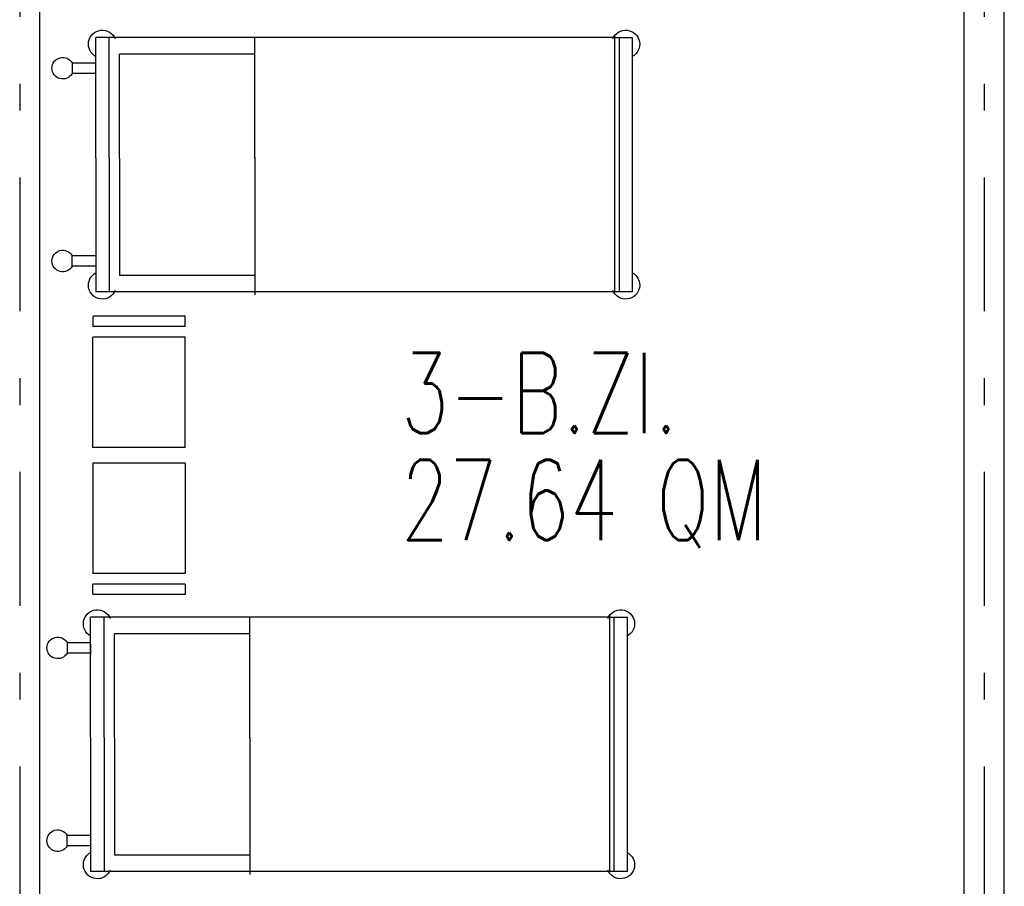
# Model space of a CAD drawing. Extents: x -1702.1 to -1638.5, y 1185.1 to 1220.8.
# Tile 15 of 50: x -1679.4 to -1675.7, y 1192.2 to 1195.4. Entities that reach past the tile are written whole.
import ezdxf
from ezdxf.enums import TextEntityAlignment as Align

# ---------------------------------------------------------------- set-up
doc = ezdxf.new("R2010")
doc.units = 0
doc.header["$MEASUREMENT"] = 0
doc.linetypes.add('DASHDOT', pattern=[1, 0.5, -0.25, 0, -0.25])
for name, color, linetype in [('13', 94, 'CONTINUOUS'), ('45', 132, 'CONTINUOUS'), ('48', 33, 'CONTINUOUS'), ('8', 1, 'CONTINUOUS')]:
    doc.layers.add(name, color=color, linetype=linetype)
doc.styles.add('ROMANS', font='ROMANS', dxfattribs={"height": 0.2})

msp = doc.modelspace()

# ---------------------------------------------------------------- linework, layer by layer
at = {"layer": '13', "linetype": 'Continuous'}
for p, q in [((-1675.8516, 1188.89239, 0.0206), (-1675.8516, 1198.42739, 0.0206)), ((-1675.7016, 1188.89239, 0.0206), (-1675.7016, 1198.42739, 0.0206)), ((-1679.3016, 1191.43276, 0.0206), (-1679.3016, 1196.02739, 0.0206))]:
    msp.add_line(p, q, dxfattribs=at)
at = {"layer": '45', "linetype": 'Continuous'}
for p, q in [((-1679.09301, 1194.87387, 0.0206), (-1679.09301, 1195.324, 0.0206)), ((-1677.1567, 1195.324, 0.0206), (-1679.09301, 1195.324, 0.0206)), ((-1679.04301, 1194.87387, 0.0206), (-1679.04301, 1195.324, 0.0206)), ((-1678.49878, 1194.87557, 0.0206), (-1678.49878, 1195.32528, 0.0206)), ((-1677.1567, 1195.324, 0.0206), (-1677.08939, 1195.324, 0.0206)), ((-1677.15649, 1195.33014, 0.0206), (-1677.15649, 1194.37245, 0.0206)), ((-1677.13968, 1195.324, 0.0206), (-1677.13968, 1194.374, 0.0206)), ((-1677.08969, 1194.374, 0.0206), (-1677.08969, 1195.324, 0.0206)), ((-1678.49878, 1195.26208, 0.0206), (-1679.00436, 1195.26208, 0.0206)), ((-1679.00436, 1194.87357, 0.0206), (-1679.00436, 1195.26208, 0.0206)), ((-1678.49878, 1194.87307, 0.0206), (-1678.49878, 1195.26208, 0.0206)), ((-1679.0925, 1195.22833, 0.0206), (-1679.18082, 1195.22833, 0.0206)), ((-1679.18082, 1195.2281, 0.0206), (-1679.18082, 1195.1896, 0.0206)), ((-1679.09186, 1195.1843, 0.0206), (-1679.09186, 1195.22319, 0.0206)), ((-1679.0925, 1195.18944, 0.0206), (-1679.18082, 1195.18944, 0.0206)), ((-1679.09301, 1194.87387, 0.0206), (-1679.09301, 1194.82387, 0.0206)), ((-1679.04301, 1194.87387, 0.0206), (-1679.04301, 1194.82387, 0.0206)), ((-1679.00436, 1194.87357, 0.0206), (-1679.00436, 1194.82507, 0.0206)), ((-1678.49878, 1194.87557, 0.0206), (-1678.49878, 1194.82507, 0.0206)), ((-1679.09301, 1194.82387, 0.0206), (-1679.09301, 1194.374, 0.0206)), ((-1679.04301, 1194.82387, 0.0206), (-1679.04301, 1194.374, 0.0206)), ((-1679.00436, 1194.82507, 0.0206), (-1679.00436, 1194.43565, 0.0206)), ((-1678.49878, 1194.82507, 0.0206), (-1678.49878, 1194.43565, 0.0206)), ((-1678.49878, 1194.82307, 0.0206), (-1678.49878, 1194.36273, 0.0206)), ((-1679.0925, 1194.50857, 0.0206), (-1679.18082, 1194.50857, 0.0206)), ((-1679.18082, 1194.46991, 0.0206), (-1679.18082, 1194.50841, 0.0206)), ((-1679.0925, 1194.46968, 0.0206), (-1679.18082, 1194.46968, 0.0206)), ((-1679.00436, 1194.43565, 0.0206), (-1678.49878, 1194.43565, 0.0206)), ((-1677.0901, 1194.374, 0.0206), (-1679.09301, 1194.374, 0.0206)), ((-1679.10331, 1194.2833, 0.0206), (-1679.10331, 1194.2438, 0.0206)), ((-1678.75902, 1194.28331, 0.0206), (-1679.10116, 1194.2833, 0.0206)), ((-1678.75904, 1194.24404, 0.0206), (-1678.75902, 1194.28331, 0.0206)), ((-1678.75902, 1194.24404, 0.0206), (-1679.10116, 1194.24403, 0.0206)), ((-1679.1033, 1193.79245, 0.0206), (-1679.10331, 1194.20584, 0.0206)), ((-1678.75903, 1194.20477, 0.0206), (-1679.10115, 1194.20476, 0.0206)), ((-1678.75902, 1193.79247, 0.0206), (-1678.75903, 1194.20477, 0.0206)), ((-1678.75901, 1193.79247, 0.0206), (-1679.10329, 1193.79245, 0.0206)), ((-1679.1033, 1193.73415, 0.0206), (-1679.10331, 1193.32076, 0.0206)), ((-1678.75901, 1193.73413, 0.0206), (-1679.10329, 1193.73415, 0.0206)), ((-1678.75902, 1193.73413, 0.0206), (-1678.75903, 1193.32183, 0.0206)), ((-1678.75903, 1193.32183, 0.0206), (-1679.10115, 1193.32184, 0.0206)), ((-1679.10331, 1193.2433, 0.0206), (-1679.10331, 1193.2828, 0.0206)), ((-1678.75902, 1193.28256, 0.0206), (-1679.10116, 1193.28257, 0.0206)), ((-1678.75904, 1193.28256, 0.0206), (-1678.75902, 1193.24329, 0.0206)), ((-1678.75902, 1193.24329, 0.0206), (-1679.10116, 1193.2433, 0.0206)), ((-1677.17537, 1193.16524, 0.0206), (-1677.17537, 1192.20755, 0.0206)), ((-1679.11189, 1192.70897, 0.0206), (-1679.11189, 1193.1591, 0.0206)), ((-1677.17558, 1193.1591, 0.0206), (-1679.11189, 1193.1591, 0.0206)), ((-1679.06189, 1192.70897, 0.0206), (-1679.06189, 1193.1591, 0.0206)), ((-1678.51766, 1192.71067, 0.0206), (-1678.51766, 1193.16038, 0.0206)), ((-1677.17558, 1193.1591, 0.0206), (-1677.10827, 1193.1591, 0.0206)), ((-1677.15856, 1193.1591, 0.0206), (-1677.15856, 1192.2091, 0.0206)), ((-1677.10857, 1192.2091, 0.0206), (-1677.10857, 1193.1591, 0.0206)), ((-1678.51766, 1193.09718, 0.0206), (-1679.02324, 1193.09718, 0.0206)), ((-1679.02324, 1192.70867, 0.0206), (-1679.02324, 1193.09718, 0.0206)), ((-1678.51766, 1192.70817, 0.0206), (-1678.51766, 1193.09718, 0.0206)), ((-1679.11138, 1193.06343, 0.0206), (-1679.1997, 1193.06343, 0.0206)), ((-1679.1997, 1193.0632, 0.0206), (-1679.1997, 1193.0247, 0.0206)), ((-1679.11074, 1193.0194, 0.0206), (-1679.11074, 1193.05829, 0.0206)), ((-1679.11138, 1193.02454, 0.0206), (-1679.1997, 1193.02454, 0.0206)), ((-1679.11189, 1192.70897, 0.0206), (-1679.11189, 1192.65897, 0.0206)), ((-1679.06189, 1192.70897, 0.0206), (-1679.06189, 1192.65897, 0.0206)), ((-1679.02324, 1192.70867, 0.0206), (-1679.02324, 1192.66017, 0.0206)), ((-1678.51766, 1192.71067, 0.0206), (-1678.51766, 1192.66017, 0.0206)), ((-1679.11189, 1192.65897, 0.0206), (-1679.11189, 1192.2091, 0.0206)), ((-1679.06189, 1192.65897, 0.0206), (-1679.06189, 1192.2091, 0.0206)), ((-1679.02324, 1192.66017, 0.0206), (-1679.02324, 1192.27075, 0.0206)), ((-1678.51766, 1192.66017, 0.0206), (-1678.51766, 1192.27075, 0.0206)), ((-1678.51766, 1192.65817, 0.0206), (-1678.51766, 1192.19783, 0.0206)), ((-1679.11138, 1192.34367, 0.0206), (-1679.1997, 1192.34367, 0.0206)), ((-1679.1997, 1192.30501, 0.0206), (-1679.1997, 1192.34351, 0.0206)), ((-1679.11138, 1192.30478, 0.0206), (-1679.1997, 1192.30478, 0.0206)), ((-1679.02324, 1192.27075, 0.0206), (-1678.51766, 1192.27075, 0.0206)), ((-1677.10898, 1192.2091, 0.0206), (-1679.11189, 1192.2091, 0.0206))]:
    msp.add_line(p, q, dxfattribs=at)
at = {"layer": '45', "linetype": 'Continuous', "extrusion": (0, 0, -1)}
for centre, radius, start, end in [((1679.068011, 1195.299007, -0.0206), 0.052142, 297.222672, 157.355575), ((1677.114686, 1195.299004, -0.0206), 0.052142, 22.644597, 242.7775), ((1679.215822, 1195.209099, -0.0206), 0.040311, 209.745553, 150.803292), ((1679.215823, 1194.488915, -0.0206), 0.040311, 209.197847, 150.255586), ((1679.068012, 1194.399006, -0.0206), 0.052142, 202.644436, 62.777339), ((1677.114687, 1194.399003, -0.0206), 0.052142, 117.223056, 337.355958), ((1679.086891, 1193.134107, -0.0206), 0.052142, 297.222672, 157.355575), ((1677.133566, 1193.134104, -0.0206), 0.052142, 22.644597, 242.7775), ((1679.234702, 1193.044199, -0.0206), 0.040311, 209.745553, 150.803292), ((1679.234703, 1192.324015, -0.0206), 0.040311, 209.197847, 150.255586), ((1679.086892, 1192.234106, -0.0206), 0.052142, 202.644436, 62.777339), ((1677.133567, 1192.234103, -0.0206), 0.052142, 117.223056, 337.355958)]:
    msp.add_arc(centre, radius, start, end, dxfattribs=at)
at = {"layer": '8', "linetype": 'DASHDOT'}
for p, q in [((-1679.3766, 1206.90123, 0.0206), (-1679.3766, 1186.5456, 0.0206)), ((-1675.7766, 1206.90123, 0.0206), (-1675.7766, 1186.5456, 0.0206))]:
    msp.add_line(p, q, dxfattribs=at)

# ---------------------------------------------------------------- texts
at = {"layer": '48', "linetype": 'Continuous', "style": 'ROMANS', "width": 0.7}
for s, p in [('3-B.ZI.', (-1677.95421, 1193.9964, 0.0206)), ('27.64 QM ', (-1677.95421, 1193.59652, 0.0206))]:
    msp.add_text(s, height=0.3, dxfattribs=at).set_placement(p, align=Align.MIDDLE_LEFT)

doc.saveas('drawing.dxf')
